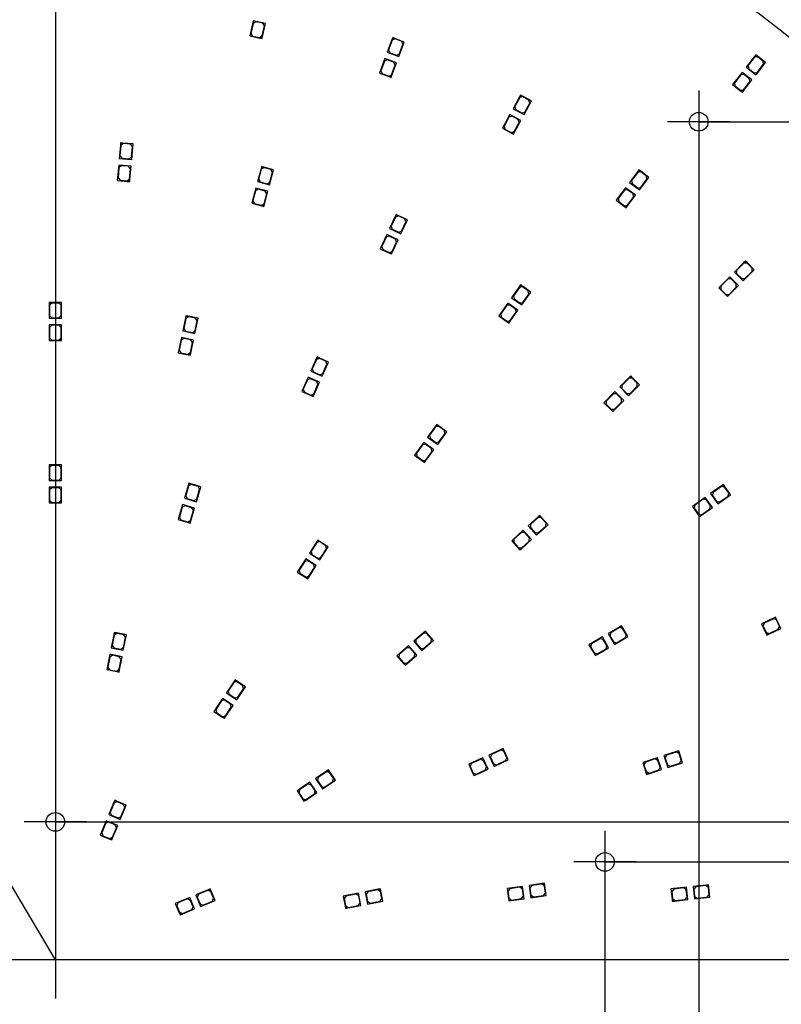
# Model space of a CAD drawing. Header units: millimetres. Extents: x 7 to 819, y 6 to 587.
# Tile 6 of 11: x 331 to 502, y 201 to 422. Entities that reach past the tile are written whole.
import ezdxf
from ezdxf.enums import TextEntityAlignment as Align
from ezdxf.lldxf.tags import DXFTag

# ---------------------------------------------------------------- set-up
doc = ezdxf.new("R2010")
doc.units = ezdxf.units.MM
doc.layers.add('Default', color=7, linetype='Continuous')
doc.layers.add('RDLED_1-2_530MM_', color=7, linetype='Continuous')
doc.styles.add('SEACAD_Arial', font='arial.ttf')
tags = doc.linetypes.add('CENTER2', pattern=[28.575, 19.05, -3.175, 3.175, -3.175]).pattern_tags.tags
tags[10:11] = [DXFTag(74, 4), DXFTag(75, 0), DXFTag(340, '0'), DXFTag(46, 0.0), DXFTag(50, 0.0), DXFTag(44, 0.0), DXFTag(45, 0.0)]
tags[8:9] = [DXFTag(74, 4), DXFTag(75, 0), DXFTag(340, '0'), DXFTag(46, 0.0), DXFTag(50, 0.0), DXFTag(44, 0.0), DXFTag(45, 0.0)]
tags[6:7] = [DXFTag(74, 4), DXFTag(75, 0), DXFTag(340, '0'), DXFTag(46, 0.0), DXFTag(50, 0.0), DXFTag(44, 0.0), DXFTag(45, 0.0)]
tags[4:5] = [DXFTag(74, 4), DXFTag(75, 0), DXFTag(340, '0'), DXFTag(46, 0.0), DXFTag(50, 0.0), DXFTag(44, 0.0), DXFTag(45, 0.0)]
doc.dimstyles.new('ISO', dxfattribs={"dimtxt": 8, "dimasz": 8, "dimexe": 4, "dimexo": 0, "dimgap": 2, "dimtad": 1, "dimtxsty": 'SEACAD_Arial', "dimblk1": '_SE_FILLED', "dimblk2": '_SE_FILLED', "dimsah": 1, "dimcen": 4, "dimadec": 0, "dimazin": 0, "dimtfac": 0.5, "dimtdec": 3, "dimtmove": 0, "dimatfit": 3, "dimfxl": 1, "dimarcsym": 0})

# ---------------------------------------------------------------- blocks, each defined once
blk = doc.blocks.new('SEANNOT_GROUP')
at = {"layer": 'Default', "color": 7, "linetype": 'CENTER2'}
blk.add_line((338.64, 497.23), (338.64, 202.24), dxfattribs=at)
blk = doc.blocks.new('SEANNOT_GROUP3')
at = {"layer": 'Default', "color": 7, "linetype": 'CENTER2'}
for p, q in [((338.64, 248.92), (338.64, 234.92)), ((345.64, 241.92), (331.64, 241.92))]:
    blk.add_line(p, q, dxfattribs=at)
blk = doc.blocks.new('SEANNOT_GROUP4')
at = {"layer": 'Default', "color": 7, "linetype": 'CENTER2'}
for p, q in [((462.14, 239.92), (462.14, 225.92)), ((469.14, 232.92), (455.14, 232.92))]:
    blk.add_line(p, q, dxfattribs=at)
blk = doc.blocks.new('SEANNOT_GROUP6')
at = {"layer": 'Default', "color": 7, "linetype": 'CENTER2'}
for p, q in [((483.22, 406.34), (483.22, 392.34)), ((490.22, 399.34), (476.22, 399.34))]:
    blk.add_line(p, q, dxfattribs=at)
blk = doc.blocks.new('SE')
at = {"layer": 'RDLED_1-2_530MM_', "color": 7, "linetype": 'Continuous'}
for p, q in [((383.1, 422.04), (382.36, 418.62)), ((383.07, 421.43), (382.58, 419.19)), ((383.67, 421.82), (383.07, 421.43)), ((385.84, 421.45), (383.1, 422.04)), ((385.23, 421.48), (383.67, 421.82)), ((385.12, 418.63), (385.61, 420.88)), ((385.2, 418.52), (385.84, 421.45)), ((385.61, 420.88), (385.23, 421.48)), ((382.36, 418.62), (384.6, 418.13)), ((382.58, 419.19), (382.96, 418.59)), ((382.96, 418.59), (384.53, 418.25)), ((384.53, 418.25), (385.12, 418.63)), ((385.2, 418.52), (384.6, 418.13)), ((385.09, 418.03), (385.2, 418.52)), ((384.6, 418.13), (385.09, 418.03)), ((414.27, 417.78), (413.22, 414.97)), ((414.32, 417.65), (413.52, 415.5)), ((414.44, 418.25), (414.27, 417.78)), ((414.27, 417.78), (414.91, 418.08)), ((414.97, 417.95), (414.32, 417.65)), ((414.91, 418.08), (414.44, 418.25)), ((417.06, 417.27), (414.91, 418.08)), ((416.47, 417.39), (414.97, 417.95)), ((415.84, 413.99), (417.06, 417.27)), ((415.96, 414.59), (416.76, 416.75)), ((416.76, 416.75), (416.47, 417.39)), ((413.22, 414.97), (415.84, 413.99)), ((413.52, 415.5), (413.81, 414.86)), ((413.81, 414.86), (415.31, 414.3)), ((415.31, 414.3), (415.96, 414.59)), ((495.75, 414), (493.9, 411.63)), ((496.05, 414.39), (495.75, 414)), ((495.75, 414), (496.45, 414.08)), ((496.45, 414.08), (496.05, 414.39)), ((498.26, 412.66), (496.45, 414.08)), ((412.69, 413.57), (411.47, 410.29)), ((412.58, 412.97), (411.77, 410.81)), ((413.22, 413.26), (412.58, 412.97)), ((415.32, 412.59), (412.69, 413.57)), ((414.72, 412.7), (413.22, 413.26)), ((414.21, 409.91), (415.01, 412.06)), ((414.27, 409.78), (415.32, 412.59)), ((415.01, 412.06), (414.72, 412.7)), ((495.76, 413.86), (494.35, 412.04)), ((494.35, 412.04), (494.43, 411.34)), ((496.46, 413.94), (495.76, 413.86)), ((496.1, 409.91), (498.26, 412.66)), ((496.39, 410.44), (497.81, 412.25)), ((497.72, 412.96), (496.46, 413.94)), ((497.81, 412.25), (497.72, 412.96)), ((411.47, 410.29), (413.63, 409.48)), ((411.77, 410.81), (412.07, 410.17)), ((412.07, 410.17), (413.57, 409.61)), ((413.57, 409.61), (414.21, 409.91)), ((414.27, 409.78), (413.63, 409.48)), ((414.09, 409.31), (414.27, 409.78)), ((492.97, 410.45), (490.82, 407.69)), ((492.68, 409.92), (491.26, 408.11)), ((493.38, 410), (492.68, 409.92)), ((495.18, 408.73), (492.97, 410.45)), ((494.64, 409.02), (493.38, 410)), ((493.9, 411.63), (496.1, 409.91)), ((494.43, 411.34), (495.69, 410.36)), ((495.69, 410.36), (496.39, 410.44)), ((413.63, 409.48), (414.09, 409.31)), ((490.82, 407.69), (492.63, 406.28)), ((491.26, 408.11), (491.35, 407.4)), ((491.35, 407.4), (492.61, 406.42)), ((493.31, 406.5), (494.73, 408.32)), ((493.33, 406.36), (495.18, 408.73)), ((494.73, 408.32), (494.64, 409.02)), ((443.18, 405.35), (442.94, 404.91)), ((442.94, 404.91), (443.61, 405.11)), ((443.61, 405.11), (443.18, 405.35)), ((445.63, 404.01), (443.61, 405.11)), ((492.61, 406.42), (493.31, 406.5)), ((493.33, 406.36), (492.63, 406.28)), ((492.63, 406.28), (493.02, 405.97)), ((493.02, 405.97), (493.33, 406.36)), ((442.94, 404.91), (441.5, 402.28)), ((442.98, 404.78), (441.87, 402.76)), ((443.65, 404.98), (442.98, 404.78)), ((445.06, 404.21), (443.65, 404.98)), ((443.96, 400.94), (445.63, 404.01)), ((444.16, 401.51), (445.26, 403.53)), ((445.26, 403.53), (445.06, 404.21)), ((440.78, 400.96), (439.1, 397.89)), ((443.24, 399.62), (440.78, 400.96)), ((441.5, 402.28), (443.96, 400.94)), ((441.87, 402.76), (442.07, 402.08)), ((442.07, 402.08), (443.48, 401.31)), ((443.48, 401.31), (444.16, 401.51)), ((440.58, 400.39), (439.48, 398.37)), ((441.26, 400.59), (440.58, 400.39)), ((442.66, 399.82), (441.26, 400.59)), ((441.76, 397.13), (442.86, 399.14)), ((441.8, 396.99), (443.24, 399.62)), ((442.86, 399.14), (442.66, 399.82)), ((439.1, 397.89), (441.12, 396.79)), ((439.48, 398.37), (439.68, 397.69)), ((439.68, 397.69), (441.08, 396.93)), ((441.08, 396.93), (441.76, 397.13)), ((441.8, 396.99), (441.12, 396.79)), ((441.12, 396.79), (441.56, 396.55)), ((441.56, 396.55), (441.8, 396.99)), ((353.26, 394.09), (353, 391.1)), ((353.3, 394.59), (353.26, 394.09)), ((353.26, 394.09), (353.8, 394.54)), ((353.8, 394.54), (353.3, 394.59)), ((353.89, 394.44), (353.35, 393.98)), ((356.09, 394.34), (353.8, 394.54)), ((355.49, 394.3), (353.89, 394.44)), ((355.94, 393.76), (355.49, 394.3)), ((355.79, 390.86), (356.09, 394.34)), ((353.35, 393.98), (353.15, 391.69)), ((355.74, 391.46), (355.94, 393.76)), ((353, 391.1), (355.79, 390.86)), ((353.15, 391.69), (353.61, 391.15)), ((353.61, 391.15), (355.2, 391.01)), ((355.2, 391.01), (355.74, 391.46)), ((352.87, 389.61), (352.56, 386.12)), ((352.92, 389), (352.72, 386.71)), ((355.66, 389.36), (352.87, 389.61)), ((353.46, 389.46), (352.92, 389)), ((355.05, 389.32), (353.46, 389.46)), ((355.51, 388.77), (355.05, 389.32)), ((355.31, 386.48), (355.51, 388.77)), ((355.4, 386.37), (355.66, 389.36)), ((384.85, 388.77), (384.07, 385.87)), ((384.92, 388.65), (384.32, 386.42)), ((384.98, 389.25), (384.85, 388.77)), ((384.85, 388.77), (385.46, 389.12)), ((385.53, 389), (384.92, 388.65)), ((385.46, 389.12), (384.98, 389.25)), ((387.68, 388.53), (385.46, 389.12)), ((387.08, 388.59), (385.53, 389)), ((386.77, 385.15), (387.68, 388.53)), ((386.83, 385.75), (387.43, 387.97)), ((387.43, 387.97), (387.08, 388.59)), ((469.48, 388.1), (467.69, 385.69)), ((469.5, 387.96), (468.12, 386.12)), ((469.78, 388.5), (469.48, 388.1)), ((469.48, 388.1), (470.18, 388.2)), ((470.2, 388.06), (469.5, 387.96)), ((470.18, 388.2), (469.78, 388.5)), ((472.02, 386.82), (470.18, 388.2)), ((471.48, 387.1), (470.2, 388.06)), ((352.56, 386.12), (354.86, 385.92)), ((352.72, 386.71), (353.17, 386.17)), ((353.17, 386.17), (354.76, 386.03)), ((354.76, 386.03), (355.31, 386.48)), ((355.4, 386.37), (354.86, 385.92)), ((354.86, 385.92), (355.35, 385.88)), ((355.35, 385.88), (355.4, 386.37)), ((384.07, 385.87), (386.77, 385.15)), ((384.32, 386.42), (384.68, 385.81)), ((384.68, 385.81), (386.22, 385.4)), ((386.22, 385.4), (386.83, 385.75)), ((467.69, 385.69), (469.93, 384.02)), ((468.12, 386.12), (468.23, 385.42)), ((468.23, 385.42), (469.51, 384.46)), ((469.93, 384.02), (472.02, 386.82)), ((470.21, 384.56), (471.58, 386.4)), ((471.58, 386.4), (471.48, 387.1)), ((383.68, 384.42), (382.78, 381.04)), ((383.62, 383.82), (383.03, 381.6)), ((384.24, 384.17), (383.62, 383.82)), ((386.39, 383.7), (383.68, 384.42)), ((385.78, 383.76), (384.24, 384.17)), ((385.54, 380.92), (386.13, 383.14)), ((385.61, 380.8), (386.39, 383.7)), ((386.13, 383.14), (385.78, 383.76)), ((466.79, 384.49), (464.69, 381.69)), ((466.51, 383.95), (465.13, 382.11)), ((467.21, 384.05), (466.51, 383.95)), ((469.03, 382.82), (466.79, 384.49)), ((468.49, 383.1), (467.21, 384.05)), ((468.59, 382.4), (468.49, 383.1)), ((469.51, 384.46), (470.21, 384.56)), ((382.78, 381.04), (385, 380.45)), ((383.03, 381.6), (383.38, 380.98)), ((383.38, 380.98), (384.93, 380.57)), ((384.93, 380.57), (385.54, 380.92)), ((385.61, 380.8), (385, 380.45)), ((385.48, 380.32), (385.61, 380.8)), ((464.69, 381.69), (466.53, 380.31)), ((465.13, 382.11), (465.23, 381.41)), ((465.23, 381.41), (466.51, 380.45)), ((467.21, 380.55), (468.59, 382.4)), ((467.23, 380.41), (469.03, 382.82)), ((385, 380.45), (385.48, 380.32)), ((466.51, 380.45), (467.21, 380.55)), ((467.23, 380.41), (466.53, 380.31)), ((466.53, 380.31), (466.93, 380.01)), ((466.93, 380.01), (467.23, 380.41)), ((415.03, 378.04), (413.76, 375.32)), ((415.08, 377.91), (414.11, 375.83)), ((415.24, 378.5), (415.03, 378.04)), ((415.03, 378.04), (415.69, 378.29)), ((415.74, 378.15), (415.08, 377.91)), ((415.69, 378.29), (415.24, 378.5)), ((417.78, 377.31), (415.69, 378.29)), ((417.19, 377.48), (415.74, 378.15)), ((416.3, 374.14), (417.78, 377.31)), ((416.46, 374.73), (417.43, 376.81)), ((417.43, 376.81), (417.19, 377.48)), ((413.76, 375.32), (416.3, 374.14)), ((414.11, 375.83), (414.35, 375.16)), ((414.35, 375.16), (415.8, 374.49)), ((415.8, 374.49), (416.46, 374.73)), ((413.13, 373.96), (411.65, 370.79)), ((412.96, 373.38), (411.99, 371.29)), ((413.63, 373.62), (412.96, 373.38)), ((415.66, 372.78), (413.13, 373.96)), ((415.08, 372.94), (413.63, 373.62)), ((414.35, 370.2), (415.32, 372.28)), ((414.4, 370.06), (415.66, 372.78)), ((415.32, 372.28), (415.08, 372.94)), ((411.65, 370.79), (413.73, 369.82)), ((411.99, 371.29), (412.23, 370.63)), ((412.23, 370.63), (413.68, 369.95)), ((413.68, 369.95), (414.35, 370.2)), ((414.4, 370.06), (413.73, 369.82)), ((413.73, 369.82), (414.19, 369.61)), ((414.19, 369.61), (414.4, 370.06)), ((493.37, 367.67), (491.25, 365.55)), ((493.37, 367.53), (491.74, 365.9)), ((493.72, 368.03), (493.37, 367.67)), ((493.37, 367.67), (494.07, 367.67)), ((494.07, 367.53), (493.37, 367.53)), ((494.07, 367.67), (493.72, 368.03)), ((495.7, 366.05), (494.07, 367.67)), ((495.21, 366.4), (494.07, 367.53)), ((491.25, 365.55), (493.23, 363.57)), ((491.74, 365.9), (491.74, 365.2)), ((493.23, 363.57), (495.7, 366.05)), ((493.58, 364.07), (495.21, 365.69)), ((495.21, 365.69), (495.21, 366.4)), ((490.18, 364.49), (487.71, 362.01)), ((489.83, 363.99), (488.21, 362.37)), ((490.54, 364), (489.83, 363.99)), ((492.17, 362.51), (490.18, 364.49)), ((491.67, 362.86), (490.54, 364)), ((491.74, 365.2), (492.87, 364.07)), ((492.87, 364.07), (493.58, 364.07)), ((442.89, 362.24), (441.17, 359.78)), ((442.91, 362.1), (441.59, 360.22)), ((443.18, 362.65), (442.89, 362.24)), ((442.89, 362.24), (443.59, 362.36)), ((443.61, 362.22), (442.91, 362.1)), ((443.59, 362.36), (443.18, 362.65)), ((443.46, 358.18), (445.47, 361.04)), ((445.47, 361.04), (443.59, 362.36)), ((444.92, 361.31), (443.61, 362.22)), ((445.04, 360.61), (444.92, 361.31)), ((487.71, 362.01), (489.34, 360.39)), ((488.21, 362.37), (488.21, 361.66)), ((488.21, 361.66), (489.34, 360.53)), ((490.04, 360.39), (492.17, 362.51)), ((490.04, 360.53), (491.67, 362.16)), ((491.67, 362.16), (491.67, 362.86)), ((337.74, 358.67), (337.24, 358.67)), ((337.24, 358.67), (337.24, 358.17)), ((337.24, 358.17), (337.74, 358.67)), ((340.04, 358.67), (337.74, 358.67)), ((340.04, 355.17), (340.04, 358.67)), ((441.17, 359.78), (443.46, 358.18)), ((441.59, 360.22), (441.72, 359.52)), ((441.72, 359.52), (443.03, 358.6)), ((443.03, 358.6), (443.72, 358.73)), ((443.72, 358.73), (445.04, 360.61)), ((489.34, 360.53), (490.04, 360.53)), ((489.34, 360.39), (489.69, 360.04)), ((490.04, 360.39), (489.34, 360.39)), ((489.69, 360.04), (490.04, 360.39)), ((337.24, 358.17), (337.24, 355.17)), ((337.84, 358.57), (337.34, 358.07)), ((337.34, 358.07), (337.34, 355.77)), ((339.44, 358.57), (337.84, 358.57)), ((339.94, 358.07), (339.44, 358.57)), ((339.94, 355.77), (339.94, 358.07)), ((440.31, 358.55), (438.3, 355.69)), ((440.05, 358), (438.73, 356.12)), ((440.74, 358.13), (440.05, 358)), ((442.6, 356.95), (440.31, 358.55)), ((442.05, 357.21), (440.74, 358.13)), ((440.86, 354.63), (442.18, 356.51)), ((440.88, 354.49), (442.6, 356.95)), ((442.18, 356.51), (442.05, 357.21)), ((337.24, 355.17), (340.04, 355.17)), ((337.34, 355.77), (337.84, 355.27)), ((337.84, 355.27), (339.44, 355.27)), ((339.44, 355.27), (339.94, 355.77)), ((367.89, 355.24), (367.26, 352.31)), ((367.96, 355.12), (367.49, 352.87)), ((367.99, 355.73), (367.89, 355.24)), ((367.89, 355.24), (368.48, 355.63)), ((368.56, 355.51), (367.96, 355.12)), ((368.48, 355.63), (367.99, 355.73)), ((370.73, 355.15), (368.48, 355.63)), ((370.12, 355.17), (368.56, 355.51)), ((370, 351.72), (370.73, 355.15)), ((370.03, 352.33), (370.51, 354.58)), ((370.51, 354.58), (370.12, 355.17)), ((438.3, 355.69), (440.18, 354.37)), ((438.73, 356.12), (438.85, 355.42)), ((438.85, 355.42), (440.16, 354.51)), ((440.16, 354.51), (440.86, 354.63)), ((440.88, 354.49), (440.18, 354.37)), ((440.18, 354.37), (440.59, 354.08)), ((440.59, 354.08), (440.88, 354.49)), ((340.04, 353.67), (337.24, 353.67)), ((337.24, 353.67), (337.24, 350.17)), ((337.84, 353.57), (337.34, 353.07)), ((337.34, 353.07), (337.34, 350.77)), ((339.44, 353.57), (337.84, 353.57)), ((339.94, 353.07), (339.44, 353.57)), ((339.94, 350.77), (339.94, 353.07)), ((340.04, 350.67), (340.04, 353.67)), ((367.26, 352.31), (370, 351.72)), ((367.49, 352.87), (367.87, 352.28)), ((367.87, 352.28), (369.44, 351.95)), ((369.44, 351.95), (370.03, 352.33)), ((337.24, 350.17), (339.54, 350.17)), ((337.34, 350.77), (337.84, 350.27)), ((337.84, 350.27), (339.44, 350.27)), ((339.44, 350.27), (339.94, 350.77)), ((340.04, 350.67), (339.54, 350.17)), ((339.54, 350.17), (340.04, 350.17)), ((340.04, 350.17), (340.04, 350.67)), ((366.95, 350.84), (366.22, 347.42)), ((366.92, 350.23), (366.45, 347.98)), ((367.52, 350.62), (366.92, 350.23)), ((369.69, 350.26), (366.95, 350.84)), ((369.08, 350.28), (367.52, 350.62)), ((369.07, 347.32), (369.69, 350.26)), ((369.47, 349.69), (369.08, 350.28)), ((366.45, 347.98), (366.83, 347.39)), ((368.99, 347.44), (369.47, 349.69)), ((366.22, 347.42), (368.47, 346.94)), ((366.83, 347.39), (368.4, 347.06)), ((368.4, 347.06), (368.99, 347.44)), ((369.07, 347.32), (368.47, 346.94)), ((368.47, 346.94), (368.96, 346.83)), ((368.96, 346.83), (369.07, 347.32)), ((397.25, 346.01), (396.03, 343.27)), ((397.3, 345.87), (396.37, 343.77)), ((397.46, 346.46), (397.25, 346.01)), ((397.25, 346.01), (397.91, 346.26)), ((397.97, 346.13), (397.3, 345.87)), ((397.91, 346.26), (397.46, 346.46)), ((400.02, 345.32), (397.91, 346.26)), ((399.43, 345.48), (397.97, 346.13)), ((399.68, 344.82), (399.43, 345.48)), ((396.03, 343.27), (398.59, 342.13)), ((396.37, 343.77), (396.62, 343.11)), ((398.59, 342.13), (400.02, 345.32)), ((398.74, 342.72), (399.68, 344.82)), ((395.42, 341.9), (394, 338.7)), ((395.27, 341.31), (394.34, 339.21)), ((395.93, 341.56), (395.27, 341.31)), ((397.98, 340.76), (395.42, 341.9)), ((397.39, 340.91), (395.93, 341.56)), ((396.62, 343.11), (398.08, 342.46)), ((398.08, 342.46), (398.74, 342.72)), ((467.58, 341.84), (465.46, 339.72)), ((467.58, 341.7), (465.96, 340.07)), ((467.94, 342.19), (467.58, 341.84)), ((467.58, 341.84), (468.29, 341.84)), ((468.29, 341.7), (467.58, 341.7)), ((468.29, 341.84), (467.94, 342.19)), ((469.92, 340.21), (468.29, 341.84)), ((469.42, 340.57), (468.29, 341.7)), ((394, 338.7), (396.1, 337.76)), ((394.34, 339.21), (394.59, 338.55)), ((396.71, 338.15), (397.65, 340.25)), ((396.76, 338.02), (397.98, 340.76)), ((397.65, 340.25), (397.39, 340.91)), ((465.46, 339.72), (467.44, 337.74)), ((465.96, 340.07), (465.96, 339.36)), ((465.96, 339.36), (467.09, 338.23)), ((467.44, 337.74), (469.92, 340.21)), ((467.79, 338.23), (469.42, 339.86)), ((469.42, 339.86), (469.42, 340.57)), ((394.59, 338.55), (396.05, 337.89)), ((396.05, 337.89), (396.71, 338.15)), ((396.76, 338.02), (396.1, 337.76)), ((396.1, 337.76), (396.56, 337.56)), ((396.56, 337.56), (396.76, 338.02)), ((464.4, 338.66), (461.93, 336.18)), ((464.05, 338.16), (462.42, 336.53)), ((462.42, 336.53), (462.42, 335.83)), ((464.75, 338.16), (464.05, 338.16)), ((464.26, 334.55), (466.38, 336.68)), ((466.38, 336.68), (464.4, 338.66)), ((465.89, 337.03), (464.75, 338.16)), ((465.89, 336.32), (465.89, 337.03)), ((467.09, 338.23), (467.79, 338.23)), ((461.93, 336.18), (463.55, 334.55)), ((462.42, 335.83), (463.55, 334.7)), ((463.55, 334.7), (464.26, 334.7)), ((463.55, 334.55), (463.91, 334.2)), ((464.26, 334.55), (463.55, 334.55)), ((463.91, 334.2), (464.26, 334.55)), ((464.26, 334.7), (465.89, 336.32)), ((424.06, 330.87), (422.3, 328.44)), ((424.08, 330.73), (422.73, 328.87)), ((424.35, 331.27), (424.06, 330.87)), ((424.06, 330.87), (424.76, 330.98)), ((424.78, 330.84), (424.08, 330.73)), ((424.76, 330.98), (424.35, 331.27)), ((426.62, 329.63), (424.76, 330.98)), ((426.07, 329.9), (424.78, 330.84)), ((426.19, 329.2), (426.07, 329.9)), ((422.3, 328.44), (424.56, 326.8)), ((422.73, 328.87), (422.84, 328.17)), ((422.84, 328.17), (424.13, 327.23)), ((424.56, 326.8), (426.62, 329.63)), ((424.83, 327.34), (426.19, 329.2)), ((421.41, 327.23), (419.36, 324.4)), ((421.14, 326.68), (419.79, 324.82)), ((421.84, 326.79), (421.14, 326.68)), ((423.68, 325.58), (421.41, 327.23)), ((423.14, 325.85), (421.84, 326.79)), ((421.92, 323.15), (423.68, 325.58)), ((423.25, 325.16), (423.14, 325.85)), ((424.13, 327.23), (424.83, 327.34)), ((419.36, 324.4), (421.22, 323.04)), ((419.79, 324.82), (419.9, 324.12)), ((419.9, 324.12), (421.2, 323.18)), ((421.2, 323.18), (421.89, 323.29)), ((421.89, 323.29), (423.25, 325.16)), ((337.74, 322.17), (337.24, 322.17)), ((337.24, 322.17), (337.24, 321.67)), ((337.24, 321.67), (337.74, 322.17)), ((337.24, 321.67), (337.24, 318.67)), ((337.84, 322.07), (337.34, 321.57)), ((337.34, 321.57), (337.34, 319.27)), ((340.04, 322.17), (337.74, 322.17)), ((339.44, 322.07), (337.84, 322.07)), ((339.94, 321.57), (339.44, 322.07)), ((339.94, 319.27), (339.94, 321.57)), ((340.04, 318.67), (340.04, 322.17)), ((421.92, 323.15), (421.22, 323.04)), ((421.22, 323.04), (421.62, 322.75)), ((421.62, 322.75), (421.92, 323.15)), ((337.34, 319.27), (337.84, 318.77)), ((339.44, 318.77), (339.94, 319.27)), ((337.24, 318.67), (340.04, 318.67)), ((340.04, 317.17), (337.24, 317.17)), ((337.24, 317.17), (337.24, 313.67)), ((337.84, 317.07), (337.34, 316.57)), ((337.34, 316.57), (337.34, 314.27)), ((337.84, 318.77), (339.44, 318.77)), ((339.44, 317.07), (337.84, 317.07)), ((339.94, 316.57), (339.44, 317.07)), ((339.94, 314.27), (339.94, 316.57)), ((340.04, 314.17), (340.04, 317.17)), ((368.5, 317.58), (367.65, 314.7)), ((368.57, 317.45), (367.92, 315.24)), ((368.64, 318.06), (368.5, 317.58)), ((368.5, 317.58), (369.12, 317.91)), ((369.19, 317.79), (368.57, 317.45)), ((369.12, 317.91), (368.64, 318.06)), ((371.33, 317.27), (369.12, 317.91)), ((370.72, 317.34), (369.19, 317.79)), ((370.34, 313.91), (371.33, 317.27)), ((370.41, 314.51), (371.06, 316.72)), ((371.06, 316.72), (370.72, 317.34)), ((488.36, 317.46), (485.9, 315.74)), ((488.33, 317.32), (486.45, 316)), ((489.03, 317.2), (488.33, 317.32)), ((488.77, 317.75), (488.36, 317.46)), ((488.36, 317.46), (489.05, 317.34)), ((489.05, 317.34), (488.77, 317.75)), ((489.95, 315.89), (489.03, 317.2)), ((490.37, 315.45), (489.05, 317.34)), ((367.65, 314.7), (370.34, 313.91)), ((367.92, 315.24), (368.26, 314.62)), ((368.26, 314.62), (369.79, 314.17)), ((369.79, 314.17), (370.41, 314.51)), ((484.67, 314.88), (481.8, 312.87)), ((484.24, 314.45), (482.35, 313.13)), ((484.93, 314.33), (484.24, 314.45)), ((486.28, 312.58), (484.67, 314.88)), ((485.9, 315.74), (487.51, 313.45)), ((486.45, 316), (486.33, 315.3)), ((486.33, 315.3), (487.24, 313.99)), ((487.51, 313.45), (490.37, 315.45)), ((487.94, 313.87), (489.82, 315.19)), ((489.82, 315.19), (489.95, 315.89)), ((337.24, 313.67), (339.54, 313.67)), ((337.34, 314.27), (337.84, 313.77)), ((337.84, 313.77), (339.44, 313.77)), ((339.44, 313.77), (339.94, 314.27)), ((340.04, 314.17), (339.54, 313.67)), ((339.54, 313.67), (340.04, 313.67)), ((340.04, 313.67), (340.04, 314.17)), ((367.23, 313.26), (366.25, 309.9)), ((367.16, 312.65), (366.51, 310.45)), ((367.78, 312.99), (367.16, 312.65)), ((369.92, 312.47), (367.23, 313.26)), ((369.31, 312.54), (367.78, 312.99)), ((369.07, 309.59), (369.92, 312.47)), ((369.65, 311.92), (369.31, 312.54)), ((481.8, 312.87), (483.12, 310.99)), ((482.35, 313.13), (482.23, 312.44)), ((482.23, 312.44), (483.15, 311.13)), ((483.82, 310.86), (486.28, 312.58)), ((483.84, 311), (485.73, 312.32)), ((485.85, 313.02), (484.93, 314.33)), ((485.73, 312.32), (485.85, 313.02)), ((487.24, 313.99), (487.94, 313.87)), ((366.51, 310.45), (366.85, 309.83)), ((369.01, 309.71), (369.65, 311.92)), ((447.13, 310.49), (444.9, 308.48)), ((447.12, 310.35), (445.42, 308.81)), ((447.83, 310.31), (447.12, 310.35)), ((447.5, 310.82), (447.13, 310.49)), ((447.13, 310.49), (447.84, 310.45)), ((447.84, 310.45), (447.5, 310.82)), ((448.9, 309.12), (447.83, 310.31)), ((449.38, 308.74), (447.84, 310.45)), ((483.12, 310.99), (483.41, 310.58)), ((483.82, 310.86), (483.12, 310.99)), ((483.15, 311.13), (483.84, 311)), ((483.41, 310.58), (483.82, 310.86)), ((366.25, 309.9), (368.45, 309.25)), ((366.85, 309.83), (368.38, 309.38)), ((368.38, 309.38), (369.01, 309.71)), ((369.07, 309.59), (368.45, 309.25)), ((368.45, 309.25), (368.93, 309.11)), ((368.93, 309.11), (369.07, 309.59)), ((444.9, 308.48), (446.78, 306.4)), ((445.42, 308.81), (445.38, 308.1)), ((445.38, 308.1), (446.45, 306.91)), ((446.78, 306.4), (449.38, 308.74)), ((447.16, 306.88), (448.86, 308.41)), ((448.86, 308.41), (448.9, 309.12)), ((443.79, 307.48), (441.19, 305.13)), ((443.41, 307), (441.7, 305.46)), ((444.12, 306.96), (443.41, 307)), ((445.66, 305.4), (443.79, 307.48)), ((445.19, 305.77), (444.12, 306.96)), ((445.15, 305.07), (445.19, 305.77)), ((446.45, 306.91), (447.16, 306.88)), ((397.34, 304.84), (395.72, 302.32)), ((397.37, 304.71), (396.13, 302.77)), ((397.61, 305.26), (397.34, 304.84)), ((397.34, 304.84), (398.03, 304.99)), ((398.06, 304.86), (397.37, 304.71)), ((398.03, 304.99), (397.61, 305.26)), ((399.96, 303.75), (398.03, 304.99)), ((399.41, 303.99), (398.06, 304.86)), ((398.07, 300.81), (399.96, 303.75)), ((398.31, 301.36), (399.56, 303.3)), ((399.56, 303.3), (399.41, 303.99)), ((441.19, 305.13), (442.73, 303.43)), ((441.7, 305.46), (441.66, 304.76)), ((441.66, 304.76), (442.73, 303.57)), ((442.73, 303.57), (443.44, 303.53)), ((442.73, 303.43), (443.06, 303.05)), ((443.43, 303.39), (442.73, 303.43)), ((443.06, 303.05), (443.43, 303.39)), ((443.43, 303.39), (445.66, 305.4)), ((443.44, 303.53), (445.15, 305.07)), ((395.72, 302.32), (398.07, 300.81)), ((396.13, 302.77), (396.28, 302.08)), ((396.28, 302.08), (397.62, 301.21)), ((397.62, 301.21), (398.31, 301.36)), ((394.91, 301.06), (393.01, 298.11)), ((394.67, 300.5), (393.42, 298.56)), ((395.36, 300.65), (394.67, 300.5)), ((397.26, 299.54), (394.91, 301.06)), ((396.7, 299.78), (395.36, 300.65)), ((395.61, 297.16), (396.85, 299.09)), ((395.64, 297.02), (397.26, 299.54)), ((396.85, 299.09), (396.7, 299.78)), ((393.01, 298.11), (394.95, 296.87)), ((393.42, 298.56), (393.57, 297.87)), ((393.57, 297.87), (394.92, 297.01)), ((394.92, 297.01), (395.61, 297.16)), ((395.64, 297.02), (394.95, 296.87)), ((394.95, 296.87), (395.37, 296.6)), ((395.37, 296.6), (395.64, 297.02)), ((500.51, 287.94), (497.33, 286.46)), ((501.69, 285.4), (500.51, 287.94)), ((465.46, 285.75), (462.87, 284.25)), ((465.43, 285.62), (463.44, 284.47)), ((466.11, 285.44), (465.43, 285.62)), ((465.9, 286), (465.46, 285.75)), ((465.46, 285.75), (466.15, 285.57)), ((466.15, 285.57), (465.9, 286)), ((467.3, 283.58), (466.15, 285.57)), ((497.33, 286.46), (498.31, 284.38)), ((497.92, 286.62), (497.68, 285.96)), ((497.68, 285.96), (498.35, 284.51)), ((500, 287.6), (497.92, 286.62)), ((500.67, 287.35), (500, 287.6)), ((501.34, 285.9), (500.67, 287.35)), ((501.1, 285.24), (501.34, 285.9)), ((351.75, 284.01), (351.17, 281.07)), ((351.83, 283.9), (351.38, 281.64)), ((351.85, 284.5), (351.75, 284.01)), ((351.75, 284.01), (352.34, 284.41)), ((352.42, 284.29), (351.83, 283.9)), ((352.34, 284.41), (351.85, 284.5)), ((354.6, 283.96), (352.34, 284.41)), ((353.99, 283.98), (352.42, 284.29)), ((353.91, 280.53), (354.6, 283.96)), ((353.93, 281.13), (354.38, 283.39)), ((354.38, 283.39), (353.99, 283.98)), ((421.42, 284.5), (419.16, 282.54)), ((421.41, 284.36), (419.68, 282.85)), ((422.12, 284.31), (421.41, 284.36)), ((421.8, 284.83), (421.42, 284.5)), ((421.42, 284.5), (422.13, 284.45)), ((422.13, 284.45), (421.8, 284.83)), ((423.17, 283.1), (422.12, 284.31)), ((423.63, 282.71), (422.13, 284.45)), ((461.57, 283.5), (458.54, 281.75)), ((462.97, 281.08), (461.57, 283.5)), ((462.87, 284.25), (464.27, 281.83)), ((463.44, 284.47), (463.25, 283.79)), ((463.25, 283.79), (464.05, 282.4)), ((464.27, 281.83), (467.3, 283.58)), ((464.74, 282.22), (466.73, 283.37)), ((466.91, 284.05), (466.11, 285.44)), ((466.73, 283.37), (466.91, 284.05)), ((498.31, 284.38), (498.52, 283.92)), ((498.97, 284.13), (498.31, 284.38)), ((498.35, 284.51), (499.02, 284.27)), ((498.52, 283.92), (498.97, 284.13)), ((498.97, 284.13), (501.69, 285.4)), ((499.02, 284.27), (501.1, 285.24)), ((351.38, 281.64), (351.78, 281.05)), ((418.02, 281.55), (415.38, 279.26)), ((419.86, 279.44), (418.02, 281.55)), ((419.16, 282.54), (420.99, 280.42)), ((419.68, 282.85), (419.62, 282.15)), ((419.62, 282.15), (420.67, 280.94)), ((420.99, 280.42), (423.63, 282.71)), ((421.38, 280.89), (423.12, 282.4)), ((423.12, 282.4), (423.17, 283.1)), ((458.54, 281.75), (459.69, 279.76)), ((459.1, 281.97), (458.92, 281.29)), ((458.92, 281.29), (459.72, 279.9)), ((461.1, 283.12), (459.1, 281.97)), ((461.78, 282.94), (461.1, 283.12)), ((462.58, 281.55), (461.78, 282.94)), ((462.4, 280.87), (462.58, 281.55)), ((464.05, 282.4), (464.74, 282.22)), ((350.88, 279.6), (350.19, 276.17)), ((350.86, 278.99), (350.41, 276.74)), ((351.44, 279.39), (350.86, 278.99)), ((353.62, 279.05), (350.88, 279.6)), ((351.17, 281.07), (353.91, 280.53)), ((353.01, 279.07), (351.44, 279.39)), ((351.78, 281.05), (353.35, 280.74)), ((353.41, 278.49), (353.01, 279.07)), ((353.04, 276.11), (353.62, 279.05)), ((353.35, 280.74), (353.93, 281.13)), ((415.38, 279.26), (416.88, 277.52)), ((415.9, 279.58), (415.85, 278.87)), ((417.63, 281.09), (415.9, 279.58)), ((417.59, 277.47), (419.86, 279.44)), ((417.6, 277.62), (419.34, 279.12)), ((418.34, 281.04), (417.63, 281.09)), ((419.39, 279.83), (418.34, 281.04)), ((419.34, 279.12), (419.39, 279.83)), ((420.67, 280.94), (421.38, 280.89)), ((459.69, 279.76), (459.94, 279.33)), ((460.37, 279.58), (459.69, 279.76)), ((459.72, 279.9), (460.4, 279.72)), ((459.94, 279.33), (460.37, 279.58)), ((460.37, 279.58), (462.97, 281.08)), ((460.4, 279.72), (462.4, 280.87)), ((350.41, 276.74), (350.8, 276.15)), ((352.96, 276.23), (353.41, 278.49)), ((415.85, 278.87), (416.89, 277.67)), ((416.88, 277.52), (417.21, 277.15)), ((417.59, 277.47), (416.88, 277.52)), ((416.89, 277.67), (417.6, 277.62)), ((417.21, 277.15), (417.59, 277.47)), ((350.19, 276.17), (352.45, 275.72)), ((350.8, 276.15), (352.37, 275.84)), ((352.37, 275.84), (352.96, 276.23)), ((353.04, 276.11), (352.45, 275.72)), ((352.45, 275.72), (352.94, 275.62)), ((352.94, 275.62), (353.04, 276.11)), ((378.73, 273.43), (377.06, 270.94)), ((378.76, 273.29), (377.48, 271.38)), ((379.01, 273.85), (378.73, 273.43)), ((378.73, 273.43), (379.42, 273.57)), ((379.45, 273.43), (378.76, 273.29)), ((379.42, 273.57), (379.01, 273.85)), ((379.39, 269.38), (381.33, 272.29)), ((381.33, 272.29), (379.42, 273.57)), ((380.78, 272.54), (379.45, 273.43)), ((380.92, 271.85), (380.78, 272.54)), ((377.06, 270.94), (379.39, 269.38)), ((377.48, 271.38), (377.62, 270.69)), ((377.62, 270.69), (378.95, 269.8)), ((379.64, 269.94), (380.92, 271.85)), ((376.23, 269.69), (374.28, 266.78)), ((375.98, 269.14), (374.7, 267.22)), ((376.67, 269.27), (375.98, 269.14)), ((378.56, 268.13), (376.23, 269.69)), ((378, 268.38), (376.67, 269.27)), ((376.89, 265.64), (378.56, 268.13)), ((378.14, 267.69), (378, 268.38)), ((378.95, 269.8), (379.64, 269.94)), ((374.28, 266.78), (376.2, 265.5)), ((374.7, 267.22), (374.84, 266.53)), ((374.84, 266.53), (376.17, 265.64)), ((376.17, 265.64), (376.86, 265.78)), ((376.86, 265.78), (378.14, 267.69)), ((376.89, 265.64), (376.2, 265.5)), ((376.2, 265.5), (376.61, 265.22)), ((376.61, 265.22), (376.89, 265.64)), ((438.8, 258.2), (436.07, 256.95)), ((436.07, 256.95), (437.24, 254.4)), ((436.66, 257.11), (436.41, 256.45)), ((438.75, 258.07), (436.66, 257.11)), ((439.41, 257.82), (438.75, 258.07)), ((439.26, 258.41), (438.8, 258.2)), ((438.8, 258.2), (439.46, 257.95)), ((439.46, 257.95), (439.26, 258.41)), ((440.08, 256.36), (439.41, 257.82)), ((440.42, 255.86), (439.46, 257.95)), ((478.25, 257.75), (475.4, 256.82)), ((475.4, 256.82), (476.26, 254.16)), ((476, 256.92), (475.68, 256.28)), ((478.19, 257.63), (476, 256.92)), ((478.82, 257.3), (478.19, 257.63)), ((478.73, 257.91), (478.25, 257.75)), ((478.25, 257.75), (478.88, 257.43)), ((478.88, 257.43), (478.73, 257.91)), ((479.31, 255.78), (478.82, 257.3)), ((479.59, 255.24), (478.88, 257.43)), ((434.71, 256.33), (431.52, 254.87)), ((431.52, 254.87), (432.48, 252.78)), ((432.11, 255.03), (431.86, 254.37)), ((434.2, 255.99), (432.11, 255.03)), ((434.87, 255.74), (434.2, 255.99)), ((435.87, 253.78), (434.71, 256.33)), ((435.53, 254.29), (434.87, 255.74)), ((436.41, 256.45), (437.08, 254.99)), ((437.08, 254.99), (437.74, 254.75)), ((437.24, 254.4), (440.42, 255.86)), ((437.74, 254.75), (439.83, 255.7)), ((439.83, 255.7), (440.08, 256.36)), ((473.97, 256.36), (470.64, 255.28)), ((470.64, 255.28), (471.35, 253.09)), ((471.24, 255.37), (470.92, 254.74)), ((470.92, 254.74), (471.42, 253.22)), ((473.43, 256.08), (471.24, 255.37)), ((474.06, 255.76), (473.43, 256.08)), ((474.84, 253.7), (473.97, 256.36)), ((474.56, 254.24), (474.06, 255.76)), ((475.68, 256.28), (476.17, 254.76)), ((476.17, 254.76), (476.8, 254.44)), ((476.26, 254.16), (479.59, 255.24)), ((476.8, 254.44), (478.99, 255.15)), ((478.99, 255.15), (479.31, 255.78)), ((399.6, 253.33), (397.11, 251.67)), ((399.57, 253.19), (397.66, 251.92)), ((400.27, 253.06), (399.57, 253.19)), ((400.02, 253.61), (399.6, 253.33)), ((399.6, 253.33), (400.29, 253.19)), ((400.29, 253.19), (400.02, 253.61)), ((401.15, 251.73), (400.27, 253.06)), ((401.57, 251.28), (400.29, 253.19)), ((431.86, 254.37), (432.53, 252.92)), ((432.48, 252.78), (432.69, 252.33)), ((433.14, 252.54), (432.48, 252.78)), ((432.53, 252.92), (433.19, 252.67)), ((432.69, 252.33), (433.14, 252.54)), ((433.14, 252.54), (435.87, 253.78)), ((433.19, 252.67), (435.28, 253.62)), ((435.28, 253.62), (435.53, 254.29)), ((471.35, 253.09), (471.51, 252.62)), ((471.98, 252.77), (471.35, 253.09)), ((471.42, 253.22), (472.05, 252.9)), ((471.51, 252.62), (471.98, 252.77)), ((471.98, 252.77), (474.84, 253.7)), ((472.05, 252.9), (474.24, 253.61)), ((474.24, 253.61), (474.56, 254.24)), ((395.86, 250.83), (392.95, 248.89)), ((395.41, 250.42), (393.5, 249.14)), ((396.11, 250.28), (395.41, 250.42)), ((397.41, 248.5), (395.86, 250.83)), ((397, 248.95), (396.11, 250.28)), ((397.11, 251.67), (398.66, 249.34)), ((397.66, 251.92), (397.52, 251.22)), ((397.52, 251.22), (398.41, 249.89)), ((398.66, 249.34), (401.57, 251.28)), ((399.1, 249.75), (401.02, 251.03)), ((401.02, 251.03), (401.15, 251.73)), ((392.95, 248.89), (394.23, 246.98)), ((393.5, 249.14), (393.36, 248.44)), ((393.36, 248.44), (394.25, 247.11)), ((394.92, 246.84), (397.41, 248.5)), ((394.95, 246.98), (396.86, 248.25)), ((396.86, 248.25), (397, 248.95)), ((398.41, 249.89), (399.1, 249.75)), ((351.79, 246.33), (350.65, 243.56)), ((351.85, 246.2), (350.97, 244.07)), ((351.99, 246.79), (351.79, 246.33)), ((351.79, 246.33), (352.45, 246.6)), ((352.5, 246.47), (351.85, 246.2)), ((352.45, 246.6), (351.99, 246.79)), ((354.57, 245.72), (352.45, 246.6)), ((353.98, 245.86), (352.5, 246.47)), ((354.25, 245.2), (353.98, 245.86)), ((394.23, 246.98), (394.5, 246.56)), ((394.92, 246.84), (394.23, 246.98)), ((394.25, 247.11), (394.95, 246.98)), ((394.5, 246.56), (394.92, 246.84)), ((350.65, 243.56), (353.23, 242.49)), ((350.97, 244.07), (351.24, 243.42)), ((353.23, 242.49), (354.57, 245.72)), ((353.37, 243.08), (354.25, 245.2)), ((350.07, 242.17), (348.73, 238.94)), ((349.93, 241.58), (349.05, 239.45)), ((350.59, 241.85), (349.93, 241.58)), ((352.66, 241.1), (350.07, 242.17)), ((352.07, 241.24), (350.59, 241.85)), ((351.24, 243.42), (352.72, 242.81)), ((352.72, 242.81), (353.37, 243.08)), ((349.05, 239.45), (349.33, 238.8)), ((351.46, 238.46), (352.34, 240.58)), ((351.51, 238.33), (352.66, 241.1)), ((352.34, 240.58), (352.07, 241.24)), ((348.73, 238.94), (350.86, 238.06)), ((349.33, 238.8), (350.8, 238.19)), ((350.8, 238.19), (351.46, 238.46)), ((351.51, 238.33), (350.86, 238.06)), ((350.86, 238.06), (351.32, 237.87)), ((351.32, 237.87), (351.51, 238.33)), ((448.06, 228.06), (445.1, 227.64)), ((448.56, 228.14), (448.06, 228.06)), ((448.06, 228.06), (448.63, 227.64)), ((448.63, 227.64), (448.56, 228.14)), ((372.98, 226.66), (370.21, 225.51)), ((372.93, 226.53), (370.8, 225.65)), ((373.58, 226.26), (372.93, 226.53)), ((373.44, 226.85), (372.98, 226.66)), ((372.98, 226.66), (373.64, 226.39)), ((373.64, 226.39), (373.44, 226.85)), ((374.19, 224.78), (373.58, 226.26)), ((374.52, 224.26), (373.64, 226.39)), ((406.78, 225.9), (403.34, 225.22)), ((407.32, 223.15), (406.78, 225.9)), ((411.19, 226.78), (408.25, 226.19)), ((408.25, 226.19), (408.8, 223.44)), ((408.86, 226.21), (408.46, 225.62)), ((411.11, 226.66), (408.86, 226.21)), ((411.7, 226.27), (411.11, 226.66)), ((411.68, 226.87), (411.19, 226.78)), ((411.19, 226.78), (411.78, 226.38)), ((411.78, 226.38), (411.68, 226.87)), ((412.01, 224.7), (411.7, 226.27)), ((412.23, 224.13), (411.78, 226.38)), ((443.61, 227.42), (440.15, 226.93)), ((440.15, 226.93), (440.47, 224.65)), ((440.75, 226.91), (440.33, 226.35)), ((440.33, 226.35), (440.56, 224.76)), ((443.03, 227.24), (440.75, 226.91)), ((443.6, 226.82), (443.03, 227.24)), ((443.82, 225.23), (443.6, 226.82)), ((444.01, 224.65), (443.61, 227.42)), ((445.1, 227.64), (445.49, 224.87)), ((445.7, 227.62), (445.28, 227.06)), ((445.28, 227.06), (445.51, 225.47)), ((447.98, 227.95), (445.7, 227.62)), ((448.55, 227.53), (447.98, 227.95)), ((448.35, 225.38), (448.77, 225.94)), ((448.77, 225.94), (448.55, 227.53)), ((448.96, 225.36), (448.63, 227.64)), ((480.46, 227.23), (476.98, 226.87)), ((476.98, 226.87), (477.22, 224.58)), ((477.59, 226.83), (477.14, 226.28)), ((477.14, 226.28), (477.31, 224.69)), ((479.88, 227.07), (477.59, 226.83)), ((480.43, 226.62), (479.88, 227.07)), ((480.59, 225.03), (480.43, 226.62)), ((480.76, 224.45), (480.46, 227.23)), ((484.94, 227.7), (481.95, 227.39)), ((481.95, 227.39), (482.25, 224.6)), ((482.56, 227.35), (482.12, 226.8)), ((482.12, 226.8), (482.28, 225.21)), ((484.85, 227.59), (482.56, 227.35)), ((485.4, 227.15), (484.85, 227.59)), ((485.44, 227.75), (484.94, 227.7)), ((484.94, 227.7), (485.49, 227.26)), ((485.57, 225.56), (485.4, 227.15)), ((485.49, 227.26), (485.44, 227.75)), ((485.73, 224.97), (485.49, 227.26)), ((368.82, 224.94), (365.59, 223.6)), ((365.59, 223.6), (366.47, 221.47)), ((366.18, 223.73), (365.91, 223.08)), ((368.31, 224.61), (366.18, 223.73)), ((368.96, 224.34), (368.31, 224.61)), ((369.9, 222.35), (368.82, 224.94)), ((369.57, 222.86), (368.96, 224.34)), ((370.21, 225.51), (371.28, 222.92)), ((370.8, 225.65), (370.53, 224.99)), ((370.53, 224.99), (371.14, 223.51)), ((371.28, 222.92), (374.52, 224.26)), ((371.8, 223.24), (373.92, 224.12)), ((373.92, 224.12), (374.19, 224.78)), ((403.34, 225.22), (403.79, 222.96)), ((403.95, 225.23), (403.56, 224.65)), ((403.56, 224.65), (403.87, 223.08)), ((406.21, 225.68), (403.95, 225.23)), ((406.8, 225.29), (406.21, 225.68)), ((406.72, 223.13), (407.11, 223.72)), ((407.11, 223.72), (406.8, 225.29)), ((408.46, 225.62), (408.78, 224.05)), ((408.78, 224.05), (409.36, 223.66)), ((408.8, 223.44), (412.23, 224.13)), ((409.36, 223.66), (411.62, 224.11)), ((411.62, 224.11), (412.01, 224.7)), ((440.47, 224.65), (440.54, 224.15)), ((441.04, 224.23), (440.47, 224.65)), ((440.54, 224.15), (441.04, 224.23)), ((440.56, 224.76), (441.12, 224.34)), ((441.04, 224.23), (444.01, 224.65)), ((441.12, 224.34), (443.4, 224.67)), ((443.4, 224.67), (443.82, 225.23)), ((445.49, 224.87), (448.96, 225.36)), ((445.51, 225.47), (446.07, 225.05)), ((446.07, 225.05), (448.35, 225.38)), ((477.22, 224.58), (477.27, 224.08)), ((477.77, 224.13), (477.22, 224.58)), ((477.27, 224.08), (477.77, 224.13)), ((477.31, 224.69), (477.86, 224.24)), ((477.77, 224.13), (480.76, 224.45)), ((477.86, 224.24), (480.15, 224.48)), ((480.15, 224.48), (480.59, 225.03)), ((482.25, 224.6), (485.73, 224.97)), ((482.28, 225.21), (482.83, 224.77)), ((482.83, 224.77), (485.12, 225.01)), ((485.12, 225.01), (485.57, 225.56)), ((365.91, 223.08), (366.53, 221.6)), ((366.47, 221.47), (366.66, 221.01)), ((367.12, 221.2), (366.47, 221.47)), ((366.53, 221.6), (367.18, 221.33)), ((367.12, 221.2), (369.9, 222.35)), ((367.18, 221.33), (369.3, 222.21)), ((369.3, 222.21), (369.57, 222.86)), ((371.14, 223.51), (371.8, 223.24)), ((403.79, 222.96), (403.89, 222.47)), ((404.38, 222.57), (403.79, 222.96)), ((403.87, 223.08), (404.46, 222.68)), ((403.89, 222.47), (404.38, 222.57)), ((404.38, 222.57), (407.32, 223.15)), ((404.46, 222.68), (406.72, 223.13)), ((366.66, 221.01), (367.12, 221.2)), ((602.64, 210.92), (74.64, 210.92))]:
    blk.add_line(p, q, dxfattribs=at)
for centre in [(483.22, 399.34), (338.64, 241.92), (462.14, 232.92)]:
    blk.add_circle(centre, 2.1, dxfattribs=at)
blk.add_arc((338.64, 210.92), 265, 0.217, 179.783, dxfattribs=at)
blk = doc.blocks.new('DMBLK30')
at = {"layer": 'Default', "linetype": 'Continuous'}
for points in [[(625.37, 224.92), (624.04, 232.92), (622.7, 224.92)], [(625.37, 218.92), (622.7, 218.92), (624.04, 210.92)]]:
    blk.add_hatch(color=7, dxfattribs=at).paths.add_polyline_path(points)
at = {"layer": 'Default', "color": 7, "linetype": 'Continuous'}
for p, q in [((462.14, 232.92), (628.04, 232.92)), ((624.04, 210.92), (624.04, 232.92)), ((602.64, 210.92), (628.04, 210.92))]:
    blk.add_line(p, q, dxfattribs=at)
at = {"layer": 'Default', "color": 7, "linetype": 'Continuous', "style": 'SEACAD_Arial'}
blk.add_text('22', height=8, rotation=90, dxfattribs=at).set_placement((614.04, 215.66), align=Align.TOP_LEFT)
blk = doc.blocks.new('_SE_FILLED')
at = {"color": 0}
blk.add_line((0, 0), (-1, 0), dxfattribs=at)
blk.add_solid([(0, 0), (-1, -0.1665), (-1, 0.1665), (0, 0)], dxfattribs=at)
blk = doc.blocks.new('DMBLK31')
at = {"layer": 'Default', "linetype": 'Continuous'}
for points in [[(223.14, 179.34), (223.14, 182), (215.14, 180.67)], [(454.14, 179.34), (462.14, 180.67), (454.14, 182)]]:
    blk.add_hatch(color=7, dxfattribs=at).paths.add_polyline_path(points)
at = {"layer": 'Default', "color": 7, "linetype": 'Continuous'}
for p, q in [((215.14, 232.92), (215.14, 176.67)), ((462.14, 232.92), (462.14, 176.67)), ((215.14, 180.67), (462.14, 180.67))]:
    blk.add_line(p, q, dxfattribs=at)
at = {"layer": 'Default', "color": 7, "linetype": 'Continuous', "style": 'SEACAD_Arial'}
blk.add_text('247', height=8, dxfattribs=at).set_placement((329.25, 190.67), align=Align.TOP_LEFT)
blk = doc.blocks.new('DMBLK32')
at = {"layer": 'Default', "linetype": 'Continuous'}
for points in [[(202.06, 158.34), (202.06, 161), (194.06, 159.67)], [(475.22, 158.34), (483.22, 159.67), (475.22, 161)]]:
    blk.add_hatch(color=7, dxfattribs=at).paths.add_polyline_path(points)
at = {"layer": 'Default', "color": 7, "linetype": 'Continuous'}
for p, q in [((194.06, 399.34), (194.06, 155.67)), ((483.22, 399.34), (483.22, 155.67)), ((194.06, 159.67), (483.22, 159.67))]:
    blk.add_line(p, q, dxfattribs=at)
at = {"layer": 'Default', "color": 7, "linetype": 'Continuous', "style": 'SEACAD_Arial'}
blk.add_text('289,16', height=8, dxfattribs=at).set_placement((321.42, 169.67), align=Align.TOP_LEFT)
blk = doc.blocks.new('DMBLK33')
at = {"layer": 'Default', "linetype": 'Continuous'}
for points in [[(111.17, 137.34), (111.17, 140), (103.17, 138.67)], [(566.11, 137.34), (574.11, 138.67), (566.11, 140)]]:
    blk.add_hatch(color=7, dxfattribs=at).paths.add_polyline_path(points)
at = {"layer": 'Default', "color": 7, "linetype": 'Continuous'}
for p, q in [((103.17, 241.92), (103.17, 134.67)), ((574.11, 241.92), (574.11, 134.67)), ((103.17, 138.67), (574.11, 138.67))]:
    blk.add_line(p, q, dxfattribs=at)
at = {"layer": 'Default', "color": 7, "linetype": 'Continuous', "style": 'SEACAD_Arial'}
blk.add_text('470,94', height=8, dxfattribs=at).set_placement((321.42, 148.67), align=Align.TOP_LEFT)
blk = doc.blocks.new('DMBLK34')
at = {"layer": 'Default', "linetype": 'Continuous'}
blk.add_hatch(color=7, dxfattribs=at).paths.add_polyline_path([(198.51, 445.22), (203.74, 439.01), (200.81, 446.57)])
at = {"layer": 'Default', "color": 7, "linetype": 'Continuous'}
blk.add_line((338.64, 210.92), (171.66, 493.24), dxfattribs=at)
at = {"layer": 'Default', "color": 7, "linetype": 'Continuous', "style": 'SEACAD_Arial'}
for s, p in [('R', (181.69, 495.92)), ('265', (188.21, 484.9))]:
    blk.add_text(s, height=8, rotation=300.6025, dxfattribs=at).set_placement(p, align=Align.TOP_LEFT)
blk = doc.blocks.new('DMBLK37')
at = {"layer": 'Default', "linetype": 'Continuous'}
for points in [[(646.37, 233.92), (645.04, 241.92), (643.7, 233.92)], [(646.37, 218.92), (643.7, 218.92), (645.04, 210.92)]]:
    blk.add_hatch(color=7, dxfattribs=at).paths.add_polyline_path(points)
at = {"layer": 'Default', "color": 7, "linetype": 'Continuous'}
for p, q in [((338.64, 241.92), (649.04, 241.92)), ((645.04, 210.92), (645.04, 241.92)), ((602.64, 210.92), (649.04, 210.92))]:
    blk.add_line(p, q, dxfattribs=at)
at = {"layer": 'Default', "color": 7, "linetype": 'Continuous', "style": 'SEACAD_Arial'}
blk.add_text('31', height=8, rotation=90, dxfattribs=at).set_placement((635.04, 220.16), align=Align.TOP_LEFT)
blk = doc.blocks.new('DMBLK38')
at = {"layer": 'Default', "linetype": 'Continuous'}
for points in [[(667.37, 391.34), (666.04, 399.34), (664.7, 391.34)], [(667.37, 218.92), (664.7, 218.92), (666.04, 210.92)]]:
    blk.add_hatch(color=7, dxfattribs=at).paths.add_polyline_path(points)
at = {"layer": 'Default', "color": 7, "linetype": 'Continuous'}
for p, q in [((483.22, 399.34), (670.04, 399.34)), ((666.04, 210.92), (666.04, 399.34)), ((602.64, 210.92), (670.04, 210.92))]:
    blk.add_line(p, q, dxfattribs=at)
at = {"layer": 'Default', "color": 7, "linetype": 'Continuous', "style": 'SEACAD_Arial'}
blk.add_text('188,42', height=8, rotation=90, dxfattribs=at).set_placement((656.04, 287.91), align=Align.TOP_LEFT)
blk = doc.blocks.new('DMBLK39')
at = {"layer": 'Default', "linetype": 'Continuous'}
for points in [[(688.37, 440.42), (687.04, 448.42), (685.7, 440.42)], [(688.37, 218.92), (685.7, 218.92), (687.04, 210.92)]]:
    blk.add_hatch(color=7, dxfattribs=at).paths.add_polyline_path(points)
at = {"layer": 'Default', "color": 7, "linetype": 'Continuous'}
for p, q in [((338.64, 448.42), (691.04, 448.42)), ((687.04, 210.92), (687.04, 448.42)), ((602.64, 210.92), (691.04, 210.92))]:
    blk.add_line(p, q, dxfattribs=at)
at = {"layer": 'Default', "color": 7, "linetype": 'Continuous', "style": 'SEACAD_Arial'}
blk.add_text('237,5', height=8, rotation=90, dxfattribs=at).set_placement((677.04, 315.58), align=Align.TOP_LEFT)
blk = doc.blocks.new('DMBLK40')
at = {"layer": 'Default', "linetype": 'Continuous'}
for points in [[(709.37, 467.92), (708.04, 475.92), (706.7, 467.92)], [(709.37, 218.92), (706.7, 218.92), (708.04, 210.92)]]:
    blk.add_hatch(color=7, dxfattribs=at).paths.add_polyline_path(points)
at = {"layer": 'Default', "color": 7, "linetype": 'Continuous'}
for p, q in [((338.64, 475.92), (712.04, 475.92)), ((708.04, 210.92), (708.04, 475.92)), ((602.64, 210.92), (712.04, 210.92))]:
    blk.add_line(p, q, dxfattribs=at)
at = {"layer": 'Default', "color": 7, "linetype": 'Continuous', "style": 'SEACAD_Arial'}
blk.add_text('265', height=8, rotation=90, dxfattribs=at).set_placement((698.04, 334.03), align=Align.TOP_LEFT)

msp = doc.modelspace()

# ---------------------------------------------------------------- block references
at = {"layer": 'Default'}
for name in ['SEANNOT_GROUP', 'SE', 'SEANNOT_GROUP6', 'SEANNOT_GROUP3', 'SEANNOT_GROUP4']:
    msp.add_blockref(name, (0, 0), dxfattribs=at)

# ---------------------------------------------------------------- dimensions: what is measured, and where the dimension line sits
at = {"layer": 'Default', "color": 7, "linetype": 'Continuous'}
dim = msp.add_radius_dim(center=(338.641, 210.918), mpoint=(203.735, 439.008), text='\\A1;<>', dimstyle='ISO', override={"dimtolj": 1}, dxfattribs=at)
dim.commit()
dim.dimension.update_dxf_attribs({"geometry": 'DMBLK34', "text_midpoint": (190.591, 461.232), "dimtype": 164})
for base, p1, p2, angle, picture, middle, dimtype in [((708.035, 475.918), (602.639, 210.918), (338.641, 475.918), 90, 'DMBLK40', (708.035, 343.418), 160), ((687.035, 448.418), (602.639, 210.918), (338.641, 448.418), 90, 'DMBLK39', (687.035, 329.668), 160), ((194.06, 159.669), (194.06, 399.339), (483.222, 399.339), 0, 'DMBLK32', (338.641, 159.669), 161), ((666.035, 399.339), (602.639, 210.918), (483.222, 399.339), 90, 'DMBLK38', (666.035, 305.128), 160), ((103.173, 138.669), (103.173, 241.918), (574.109, 241.918), 0, 'DMBLK33', (338.641, 138.669), 161), ((645.035, 241.918), (602.639, 210.918), (338.641, 241.918), 90, 'DMBLK37', (645.035, 226.418), 160), ((215.141, 180.669), (215.141, 232.918), (462.141, 232.918), 0, 'DMBLK31', (338.641, 180.669), 161), ((624.035, 232.918), (602.639, 210.918), (462.141, 232.918), 90, 'DMBLK30', (624.035, 221.918), 160)]:
    dim = msp.add_linear_dim(base=base, p1=p1, p2=p2, angle=angle, text='\\A1;<>', dimstyle='ISO', dxfattribs=at)
    dim.commit()
    dim.dimension.update_dxf_attribs({"geometry": picture, "text_midpoint": middle, "dimtype": dimtype})

doc.saveas('drawing.dxf')
